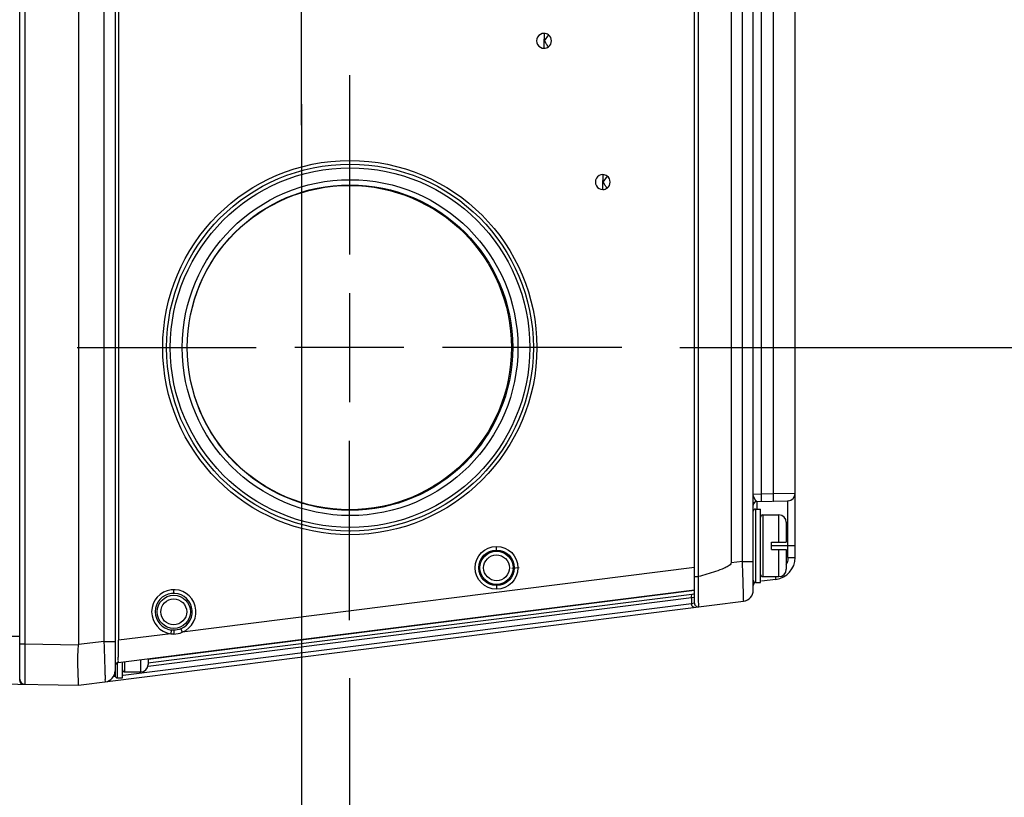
# Model space of a CAD drawing. Header units: inches. Extents: x 0 to 117, y 0 to 83.
# Tile 30 of 70: x 54.04 to 59.33, y 63.1 to 67.28. Entities that reach past the tile are written whole.
import ezdxf

# ---------------------------------------------------------------- set-up
doc = ezdxf.new("R2010")
doc.units = ezdxf.units.IN
doc.header["$LTSCALE"] = 6.431102
doc.header["$MEASUREMENT"] = 0
doc.linetypes.add('CENTER', pattern=[0.6, 0.375, -0.075, 0.075, -0.075])
doc.layers.get('0').update_dxf_attribs({"linetype": 'CONTINUOUS'})
doc.layers.add('DEFAULT_1', color=7, linetype='CENTER')
doc.styles.get("Standard").update_dxf_attribs({"font": 'txt', "width": 0.8})
doc.dimstyles.new('DIMSTYLE_1', dxfattribs={"dimtxt": 0.78125, "dimasz": 0.7, "dimexe": 0.18, "dimexo": 0.0625, "dimgap": 0.09, "dimtad": 1, "dimdec": 0, "dimzin": 4, "dimdsep": 46, "dimtxsty": 'STANDARD', "dimblk": '_FILLED', "dimblk1": '_FILLED', "dimblk2": '_FILLED', "dimcen": 0.09, "dimadec": 0, "dimazin": 0, "dimtfac": 1, "dimtdec": 0, "dimtofl": 0, "dimtmove": 0, "dimatfit": 3, "dimldrblk": '_FILLED', "dimfxl": 1, "dimtolj": 1, "dimtzin": 4, "dimarcsym": 0})

# ---------------------------------------------------------------- blocks, each defined once
blk = doc.blocks.new('_FILLED')
at = {"color": 0, "linetype": 'BYBLOCK'}
blk.add_solid([(0, 0), (-1, 0.1429), (-1, -0.1429)], dxfattribs=at)
blk = doc.blocks.new('*D2')
at = {"color": 7, "linetype": 'CONTINUOUS'}
for p, q in [((55.5571, 66.8237), (55.5571, 61.5676)), ((55.8137, 63.7428), (55.8137, 61.5676)), ((55.5571, 61.9426), (54.3071, 61.9426)), ((54.3071, 61.9426), (55.6854, 61.9426)), ((57.421, 61.9426), (55.6854, 61.9426)), ((55.8137, 61.9426), (57.421, 61.9426))]:
    blk.add_line(p, q, dxfattribs=at)
at = {"color": 7, "linetype": 'CONTINUOUS', "xscale": 0.7, "yscale": 0.7, "zscale": 0.7}
blk.add_blockref('_FILLED', (55.5571, 61.9426), dxfattribs=at)
at = {"color": 7, "linetype": 'CONTINUOUS', "xscale": 0.7, "yscale": 0.7, "zscale": 0.7, "rotation": 180}
blk.add_blockref('_FILLED', (55.8137, 61.9426), dxfattribs=at)
at = {"color": 7, "linetype": 'CONTINUOUS', "insert": (56.796, 62.9191), "char_height": 0.7812, "width": 0.625, "attachment_point": 1, "line_spacing_factor": 0.9}
blk.add_mtext('7', dxfattribs=at)
blk = doc.blocks.new('*D3')
at = {"color": 7, "linetype": 'CONTINUOUS'}
for p, q in [((56.9973, 69.7106), (61.2815, 69.7106)), ((60.9065, 69.7106), (60.9065, 68.9411)), ((60.9065, 68.1716), (60.9065, 68.9411)), ((60.9065, 68.9411), (60.9065, 66.4761)), ((57.3312, 68.1716), (61.2815, 68.1716))]:
    blk.add_line(p, q, dxfattribs=at)
at = {"color": 7, "linetype": 'CONTINUOUS', "xscale": 0.7, "yscale": 0.7, "zscale": 0.7}
for p, rotation in [((60.9065, 69.7106), 90), ((60.9065, 68.1716), 270)]:
    blk.add_blockref('_FILLED', p, dxfattribs=dict(at, rotation=rotation))
at = {"color": 7, "linetype": 'CONTINUOUS', "insert": (59.9299, 67.7261), "char_height": 0.78125, "width": 1.25, "attachment_point": 3, "rotation": 90, "line_spacing_factor": 0.9}
blk.add_mtext('39', dxfattribs=at)
blk = doc.blocks.new('*D12')
at = {"color": 7, "linetype": 'CONTINUOUS'}
for p, q in [((57.3312, 68.1716), (63.1565, 68.1716)), ((62.7815, 68.1716), (62.7815, 66.8443)), ((62.7815, 65.5169), (62.7815, 66.8443)), ((62.7815, 66.8443), (62.7815, 63.6958)), ((57.5878, 65.5169), (63.1565, 65.5169))]:
    blk.add_line(p, q, dxfattribs=at)
at = {"color": 7, "linetype": 'CONTINUOUS', "xscale": 0.7, "yscale": 0.7, "zscale": 0.7}
for p, rotation in [((62.7815, 68.1716), 90), ((62.7815, 65.5169), 270)]:
    blk.add_blockref('_FILLED', p, dxfattribs=dict(at, rotation=rotation))
at = {"color": 7, "linetype": 'CONTINUOUS', "insert": (61.8049, 64.9458), "char_height": 0.78125, "width": 1.25, "attachment_point": 3, "rotation": 90, "line_spacing_factor": 0.9}
blk.add_mtext('67', dxfattribs=at)
blk = doc.blocks.new('*D13')
at = {"color": 7, "linetype": 'CONTINUOUS'}
for p, q in [((64.6565, 69.7309), (64.6565, 70.9809)), ((64.6565, 70.9809), (64.6565, 68.9513)), ((61.2924, 69.7309), (65.0315, 69.7309)), ((64.6565, 66.9216), (64.6565, 68.9513)), ((57.3312, 68.1716), (65.0315, 68.1716)), ((64.6565, 68.1716), (64.6565, 66.9216))]:
    blk.add_line(p, q, dxfattribs=at)
at = {"color": 7, "linetype": 'CONTINUOUS', "xscale": 0.7, "yscale": 0.7, "zscale": 0.7}
for p, rotation in [((64.6565, 69.7309), 270), ((64.6565, 68.1716), 90)]:
    blk.add_blockref('_FILLED', p, dxfattribs=dict(at, rotation=rotation))
at = {"color": 7, "linetype": 'CONTINUOUS', "insert": (63.6799, 68.9513), "char_height": 0.78125, "width": 1.25, "attachment_point": 2, "rotation": 90, "line_spacing_factor": 0.9}
blk.add_mtext('40', dxfattribs=at)

msp = doc.modelspace()

# ---------------------------------------------------------------- linework, layer by layer
at = {"color": 7, "linetype": 'CONTINUOUS'}
for p, q in [((54.0442, 63.7307), (54.0442, 73.2087)), ((54.556, 73.1824), (54.556, 63.7571)), ((54.0713, 73.012), (54.0713, 63.9273)), ((54.3592, 73.017), (54.3592, 63.9223)), ((54.498, 63.9411), (54.498, 72.9982)), ((54.5754, 72.9927), (54.5754, 63.9466)), ((57.6663, 64.1459), (57.6663, 72.7934)), ((57.9812, 64.2154), (57.9812, 72.7239)), ((57.6856, 72.6508), (57.6856, 64.2885)), ((57.8631, 72.577), (57.8631, 64.3623)), ((57.9232, 64.3699), (57.9232, 72.5694)), ((58.0238, 72.2087), (58.0238, 64.7306)), ((58.09, 64.7323), (58.09, 69.4226)), ((58.206, 64.3906), (58.206, 69.4145)), ((56.882, 67.195), (56.8586, 67.1631)), ((56.8592, 67.1232), (56.8586, 67.1627)), ((55.8164, 66.5012), (55.8171, 66.5012)), ((57.1969, 66.4373), (57.1735, 66.4053)), ((57.1741, 66.3654), (57.1735, 66.405)), ((55.8137, 65.8092), (55.8137, 65.2246)), ((56.106, 65.5169), (55.5214, 65.5169)), ((58.206, 64.7344), (58.09, 64.7323)), ((58.0238, 64.7306), (57.9812, 64.7285)), ((58.0004, 64.6906), (58.1677, 64.695)), ((58.0004, 64.6906), (58.0004, 64.6508)), ((58.09, 64.7323), (58.0238, 64.7306)), ((58.1686, 64.6951), (58.1677, 64.695)), ((58.1677, 64.3906), (58.1677, 64.695)), ((57.993, 64.6508), (58.0206, 64.6508)), ((57.993, 64.6508), (57.993, 64.2571)), ((58.0206, 64.2571), (58.0206, 64.6508)), ((58.0324, 64.6193), (58.119, 64.6193)), ((58.0324, 64.6193), (58.0324, 64.2886)), ((58.119, 64.4736), (58.119, 64.6193)), ((58.1584, 64.5799), (58.1584, 64.4736)), ((55.8164, 64.5327), (55.8171, 64.5327)), ((58.0797, 64.4736), (58.1584, 64.4736)), ((58.0797, 64.4342), (58.0797, 64.4736)), ((56.6033, 64.4309), (56.6036, 64.4505)), ((58.206, 64.4539), (58.0797, 64.4539)), ((58.0797, 64.4342), (58.1584, 64.4342)), ((58.119, 64.2886), (58.119, 64.4342)), ((58.1584, 64.4342), (58.1584, 64.3279)), ((57.9232, 64.3699), (57.8631, 64.3623)), ((57.9232, 64.3699), (57.9812, 64.3699)), ((58.1677, 64.3906), (58.206, 64.3906)), ((57.6668, 64.3372), (54.9164, 63.9897)), ((56.7249, 64.3363), (56.6849, 64.3313)), ((57.6871, 64.2662), (57.6869, 64.2889)), ((57.6874, 64.2444), (57.6871, 64.2662)), ((58.1027, 64.2734), (58.0252, 64.2637)), ((58.0324, 64.2886), (58.119, 64.2886)), ((54.5732, 63.8276), (57.6663, 64.2183)), ((57.6663, 64.2145), (54.7332, 63.8439)), ((54.871, 64.1987), (54.8713, 64.2184)), ((56.6033, 64.2407), (56.6036, 64.2211)), ((57.6876, 64.2238), (57.6874, 64.2444)), ((57.6878, 64.2047), (57.6876, 64.2238)), ((57.993, 64.2571), (58.0206, 64.2571)), ((54.3592, 63.7058), (57.9296, 64.1569)), ((54.732, 63.8257), (57.6663, 64.1964)), ((54.7342, 63.8079), (57.649, 64.1761)), ((57.649, 64.1761), (57.666, 64.179)), ((57.649, 64.1761), (57.649, 64.143)), ((57.666, 64.179), (57.6663, 64.179)), ((57.6882, 64.1582), (57.6878, 64.2047)), ((57.649, 64.143), (54.5993, 63.7577)), ((57.6663, 64.1459), (57.649, 64.143)), ((54.8573, 64.0014), (54.8549, 63.9819)), ((54.871, 64.0005), (54.8714, 63.9802)), ((54.9086, 64.0079), (54.9164, 63.9897)), ((53.9852, 63.9697), (54.0442, 63.9697)), ((54.5752, 63.9407), (54.5754, 63.9466)), ((54.8549, 63.9819), (54.5754, 63.9466)), ((54.0442, 63.9273), (54.0713, 63.9273)), ((54.0713, 63.9273), (54.0712, 63.9047)), ((54.0712, 63.9047), (54.0712, 63.8823)), ((54.0713, 63.9273), (54.3592, 63.9223)), ((54.498, 63.9411), (54.3592, 63.9236)), ((54.498, 63.9411), (54.556, 63.9411)), ((54.5742, 63.8868), (54.5752, 63.9407)), ((54.0712, 63.8604), (54.0711, 63.8001)), ((54.0712, 63.8823), (54.0712, 63.8604)), ((54.5739, 63.8739), (54.5742, 63.8868)), ((54.6938, 63.7767), (54.6938, 63.8428)), ((54.7332, 63.8478), (54.7332, 63.8161)), ((54.0711, 63.8001), (54.0711, 63.7522)), ((54.5678, 63.8239), (54.5678, 63.7453)), ((54.5954, 63.7453), (54.5954, 63.8304)), ((54.6072, 63.8281), (54.6072, 63.7767)), ((54.0711, 63.7522), (54.0712, 63.7156)), ((54.5566, 63.7524), (54.5466, 63.7511)), ((54.5678, 63.7453), (54.5954, 63.7453)), ((54.6072, 63.7767), (54.6938, 63.7767)), ((53.6793, 63.7177), (54.3592, 63.7058)), ((54.0712, 63.7156), (54.0712, 63.712)), ((54.0712, 63.712), (54.0713, 63.7108))]:
    msp.add_line(p, q, dxfattribs=at)
for centre, radius in [((55.8159, 65.5169), 1.004), ((55.8169, 65.5169), 0.9843), ((55.8173, 65.5169), 0.9646), ((55.8173, 65.5169), 0.9009), ((55.8168, 65.5169), 0.8733), ((55.8136, 65.5169), 0.8701), ((56.6036, 64.3358), 0.1147), ((56.6032, 64.3358), 0.0951), ((56.6033, 64.3358), 0.0889), ((54.871, 64.0996), 0.0891)]:
    msp.add_circle(centre, radius, dxfattribs=at)
for centre, radius, start, end in [((56.8585, 67.1629), 0.0398, 89.0099, 270.9901), ((56.8585, 67.1629), 0.0398, 306.1749, 53.825), ((57.1735, 66.4052), 0.0398, 89.0099, 270.9901), ((57.1734, 66.4052), 0.0398, 306.1749, 53.825), ((58.1666, 64.7344), 0.0394, 272.9187, 360), ((58.0009, 64.671), 0.0197, 91.5, 180), ((57.993, 64.639), 0.0118, 90, 180), ((58.0324, 64.6075), 0.0118, 90, 180), ((58.119, 64.5799), 0.0394, 0, 90), ((58.0879, 64.3906), 0.1181, 277.2, 360), ((58.119, 64.3279), 0.0394, 270, 360), ((58.0893, 64.3905), 0.0784, 332.2954, 339.1658), ((57.993, 64.2689), 0.0118, 180, 270), ((58.0324, 64.3004), 0.0118, 180, 270), ((54.8713, 64.0996), 0.1188, 292.329, 262.0741), ((57.9222, 64.2154), 0.0591, 277.2, 360), ((58.0009, 64.2407), 0.0197, 115.1568, 180), ((54.8709, 64.0996), 0.0991, 292.3343, 262.0749), ((57.6766, 64.1448), 0.0276, 183.6663, 191.5308), ((57.6859, 64.1459), 0.0197, 180, 277.2), ((54.5757, 63.808), 0.0197, 97.2, 180), ((54.6072, 63.7886), 0.0118, 180, 270), ((54.6938, 63.8161), 0.0394, 270, 360), ((54.0718, 63.7384), 0.0276, 180.001, 269), ((54.0639, 63.7307), 0.0197, 180, 269), ((54.497, 63.7827), 0.0591, 277.2, 360), ((54.5678, 63.7571), 0.0118, 180, 270)]:
    msp.add_arc(centre, radius, start, end, dxfattribs=at)
for points, knots in [([(56.8592, 67.2027), (56.8591, 67.196), (56.858, 67.1846), (56.8599, 67.1752), (56.8559, 67.1605), (56.8585, 67.1628)], [0, 0, 0, 0, 0.501371, 0.744044, 1, 1, 1, 1]), ([(56.882, 67.1308), (56.878, 67.1362), (56.8714, 67.1443), (56.8653, 67.1545), (56.8621, 67.1639), (56.8587, 67.1633)], [0, 0, 0, 0, 0.498748, 0.743918, 1, 1, 1, 1]), ([(57.1741, 66.4449), (57.174, 66.4382), (57.173, 66.4269), (57.1749, 66.4174), (57.1709, 66.4027), (57.1735, 66.405)], [0, 0, 0, 0, 0.501371, 0.744044, 1, 1, 1, 1]), ([(57.1969, 66.3731), (57.193, 66.3784), (57.1864, 66.3866), (57.1802, 66.3967), (57.177, 66.4061), (57.1737, 66.4055)], [0, 0, 0, 0, 0.498748, 0.743918, 1, 1, 1, 1]), ([(58.0004, 64.6906), (57.9995, 64.6906), (57.9978, 64.6937), (57.9961, 64.6955), (57.9951, 64.697)], [0, 0, 0, 0, 0.319951, 1, 1, 1, 1]), ([(58.0238, 64.7306), (58.0239, 64.7256), (58.0239, 64.7166), (58.0249, 64.7035), (58.0233, 64.6974), (58.0251, 64.6913), (58.0241, 64.6913)], [0, 0, 0, 0, 0.381916, 0.70669, 0.923222, 1, 1, 1, 1]), ([(58.0903, 64.693), (58.0913, 64.693), (58.0894, 64.6991), (58.0911, 64.7052), (58.09, 64.7183), (58.0901, 64.7273), (58.09, 64.7323)], [0, 0, 0, 0, 0.076437, 0.292747, 0.617766, 1, 1, 1, 1]), ([(56.6036, 64.2665), (56.5859, 64.2665), (56.5491, 64.2813), (56.5267, 64.3355), (56.5486, 64.3897), (56.5853, 64.4051), (56.6029, 64.4051)], [0, 0, 0, 0, 0.250126, 0.500005, 0.749861, 1, 1, 1, 1]), ([(56.6029, 64.4051), (56.6206, 64.4051), (56.6575, 64.3903), (56.6799, 64.3361), (56.658, 64.2819), (56.6213, 64.2665), (56.6036, 64.2665)], [0, 0, 0, 0, 0.250126, 0.500005, 0.749861, 1, 1, 1, 1]), ([(57.9296, 64.1569), (57.9309, 64.157), (57.9278, 64.1654), (57.9305, 64.1746), (57.9283, 64.1956), (57.9283, 64.2212), (57.927, 64.2533), (57.9255, 64.3033), (57.9241, 64.3427), (57.9232, 64.3699)], [0, 0, 0, 0, 0.019393, 0.076505, 0.169148, 0.293724, 0.44526, 0.617977, 1, 1, 1, 1]), ([(57.8631, 64.3623), (57.8631, 64.3542), (57.8457, 64.3435), (57.8184, 64.3299), (57.7791, 64.3158), (57.7328, 64.3015), (57.7013, 64.2927), (57.6856, 64.2885)], [0, 0, 0, 0, 0.12435, 0.249054, 0.499305, 0.749648, 1, 1, 1, 1]), ([(57.6663, 64.2911), (57.6663, 64.2892), (57.6765, 64.2898), (57.681, 64.2887), (57.6856, 64.2887)], [0, 0, 0, 0, 0.299366, 1, 1, 1, 1]), ([(58.1027, 64.2734), (58.104, 64.2736), (58.1007, 64.2814), (58.1022, 64.2848), (58.1018, 64.2885)], [0, 0, 0, 0, 0.264797, 1, 1, 1, 1]), ([(54.8713, 64.0301), (54.8536, 64.0301), (54.8167, 64.0449), (54.7942, 64.0992), (54.8162, 64.1536), (54.853, 64.1691), (54.8707, 64.1691)], [0, 0, 0, 0, 0.250125, 0.500005, 0.749862, 1, 1, 1, 1]), ([(54.8707, 64.1691), (54.8884, 64.1691), (54.9253, 64.1542), (54.9478, 64.0999), (54.9258, 64.0455), (54.889, 64.0301), (54.8713, 64.0301)], [0, 0, 0, 0, 0.250125, 0.500005, 0.749862, 1, 1, 1, 1]), ([(57.6884, 64.1264), (57.6891, 64.1265), (57.6875, 64.1306), (57.689, 64.1353), (57.6881, 64.146), (57.6883, 64.1537), (57.6882, 64.1582)], [0, 0, 0, 0, 0.064366, 0.255128, 0.569145, 1, 1, 1, 1]), ([(57.6654, 64.1235), (57.6645, 64.1234), (57.6628, 64.1234), (57.6612, 64.1238), (57.6604, 64.1241)], [0, 0, 0, 0, 0.496925, 1, 1, 1, 1]), ([(54.3592, 63.7058), (54.3601, 63.7272), (54.3582, 63.7721), (54.3537, 63.8447), (54.3591, 63.8959), (54.3591, 63.9236)], [0, 0, 0, 0, 0.293995, 0.618583, 1, 1, 1, 1]), ([(54.5044, 63.7242), (54.5058, 63.7243), (54.5026, 63.7328), (54.5053, 63.7423), (54.5031, 63.7636), (54.5031, 63.7897), (54.5018, 63.8224), (54.5003, 63.8733), (54.4989, 63.9135), (54.498, 63.9411)], [0, 0, 0, 0, 0.019392, 0.076506, 0.169153, 0.293731, 0.445269, 0.617985, 1, 1, 1, 1]), ([(54.5732, 63.8276), (54.5722, 63.8274), (54.5747, 63.8343), (54.5725, 63.8406), (54.574, 63.8565), (54.5738, 63.8674), (54.5739, 63.8739)], [0, 0, 0, 0, 0.066956, 0.264094, 0.581052, 1, 1, 1, 1])]:
    msp.add_open_spline(points, degree=3, knots=knots, dxfattribs=at)
for points in [[(56.882, 67.195), (56.8755, 67.1998), (56.8672, 67.2026), (56.8592, 67.2027)], [(56.8592, 67.1232), (56.8672, 67.1233), (56.8755, 67.1261), (56.882, 67.1308)], [(57.1969, 66.4373), (57.1905, 66.442), (57.1822, 66.4448), (57.1742, 66.4449)], [(57.1742, 66.3654), (57.1822, 66.3655), (57.1905, 66.3683), (57.1969, 66.3731)], [(57.9951, 64.697), (57.9887, 64.7065), (57.9812, 64.717), (57.9812, 64.7285)], [(58.1677, 64.3906), (58.1677, 64.3811), (58.1659, 64.3715), (58.1625, 64.3626)], [(57.649, 64.1761), (57.6487, 64.181), (57.6497, 64.1863), (57.6524, 64.1903)], [(57.6524, 64.1903), (57.6542, 64.193), (57.6572, 64.1953), (57.6604, 64.1957)], [(57.6604, 64.1241), (57.6546, 64.1263), (57.6507, 64.1332), (57.6495, 64.1392)], [(54.871, 64.0005), (54.8664, 64.0005), (54.8618, 64.0005), (54.8574, 64.0019)], [(54.9086, 64.0079), (54.8968, 64.0031), (54.8838, 64.0005), (54.871, 64.0005)], [(54.8549, 63.9819), (54.8603, 63.9809), (54.8659, 63.9799), (54.8713, 63.9808)], [(54.8714, 63.9802), (54.8867, 63.9798), (54.9025, 63.9832), (54.9164, 63.9897)]]:
    msp.add_open_spline(points, degree=3, dxfattribs=at)
at = {"layer": 'DEFAULT_1', "color": 7, "linetype": 'CENTER'}
for p, q in [((55.5571, 66.71), (55.5571, 67.6716)), ((55.8137, 66.9785), (55.8137, 66.0169)), ((54.3521, 65.5169), (55.3137, 65.5169)), ((57.2753, 65.5169), (56.3137, 65.5169)), ((55.8137, 64.0553), (55.8137, 65.0169))]:
    msp.add_line(p, q, dxfattribs=at)

# ---------------------------------------------------------------- dimensions: what is measured, and where the dimension line sits
at = {"color": 7, "linetype": 'CONTINUOUS'}
for base, p1, p2, angle, picture, middle in [((64.6565, 69.7309), (57.3312, 68.1716), (61.2924, 69.7309), 90, '*D13', (64.3506, 68.3925)), ((60.9065, 68.1716), (56.9973, 69.7106), (57.3312, 68.1716), 270, '*D3', (60.8806, 65.9836)), ((62.7815, 68.1716), (57.5878, 65.5169), (57.3312, 68.1716), 90, '*D12', (62.7556, 63.2033))]:
    dim = msp.add_linear_dim(base=base, p1=p1, p2=p2, angle=angle, dimstyle='DIMSTYLE_1', dxfattribs=at)
    dim.commit()
    dim.dimension.update_dxf_attribs({"geometry": picture, "text_midpoint": middle, "dimtype": 160})
dim = msp.add_linear_dim(base=(55.8137, 61.9426), p1=(55.5571, 66.8237), p2=(55.8137, 63.7428), dimstyle='DIMSTYLE_1', dxfattribs=at)
dim.commit()
dim.dimension.update_dxf_attribs({"geometry": '*D2', "text_midpoint": (57.1085, 62.5285), "dimtype": 160})

doc.saveas('drawing.dxf')
